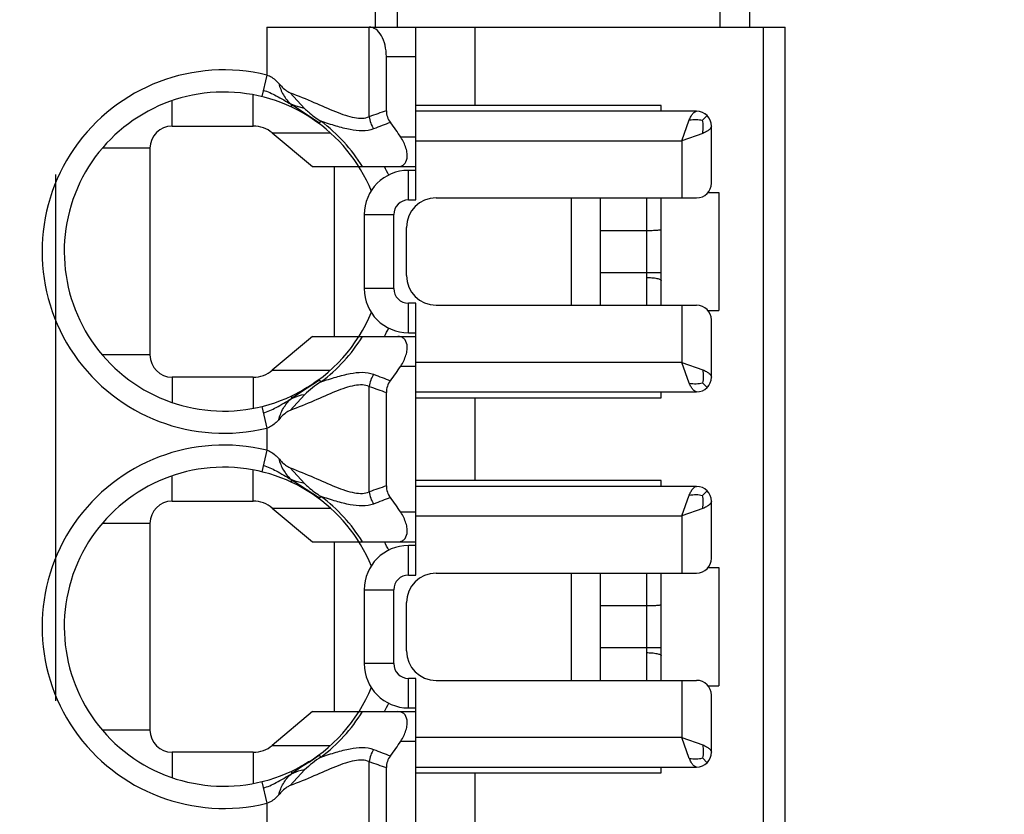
# Model space of a CAD drawing. Header units: inches. Extents: x 0 to 34, y 0 to 22.
# Tile 15 of 52: x 5.889 to 6.152, y 11.565 to 11.777. Entities that reach past the tile are written whole.
import ezdxf

# ---------------------------------------------------------------- set-up
doc = ezdxf.new("R2010")
doc.units = ezdxf.units.IN
doc.header["$LTSCALE"] = 1.87
doc.header["$MEASUREMENT"] = 0
doc.linetypes.add('CENTER', pattern=[0.6, 0.375, -0.075, 0.075, -0.075])
doc.layers.get('0').update_dxf_attribs({"linetype": 'CONTINUOUS'})
doc.layers.add('DEFAULT_1', color=7, linetype='CENTER')
doc.layers.add('DIMENSIONS', color=7, linetype='CONTINUOUS')
doc.styles.get("Standard").update_dxf_attribs({"font": 'txt', "width": 0.8})
doc.dimstyles.new('DIMSTYLE_1', dxfattribs={"dimtxt": 0.125, "dimasz": 0.18, "dimexe": 0.125, "dimexo": 0.0625, "dimgap": 0.0625, "dimtad": 0, "dimtih": 1, "dimtoh": 1, "dimzin": 0, "dimdsep": 46, "dimtxsty": 'STANDARD', "dimblk": '_FILLED', "dimblk1": '_FILLED', "dimblk2": '_FILLED', "dimcen": 0.09, "dimazin": 0, "dimtp": 0.01, "dimtm": 0.01, "dimtfac": 1, "dimtofl": 0, "dimtmove": 0, "dimatfit": 3, "dimldrblk": '_FILLED', "dimfxl": 1, "dimtolj": 1, "dimtzin": 0, "dimarcsym": 0})
doc.dimstyles.new('DIMSTYLE_2', dxfattribs={"dimtxt": 0.125, "dimasz": 0.18, "dimexe": 0.125, "dimexo": 0.0625, "dimgap": 0.03125, "dimtad": 0, "dimtih": 1, "dimtoh": 1, "dimzin": 0, "dimdsep": 46, "dimtxsty": 'STANDARD', "dimblk": '_FILLED', "dimblk1": '_FILLED', "dimblk2": '_FILLED', "dimcen": 0.09, "dimazin": 0, "dimtp": 0.01, "dimtm": 0.01, "dimtfac": 1, "dimtofl": 0, "dimtmove": 0, "dimatfit": 3, "dimldrblk": '_FILLED', "dimfxl": 1, "dimtolj": 1, "dimtzin": 0, "dimarcsym": 0})

# ---------------------------------------------------------------- blocks, each defined once
blk = doc.blocks.new('_FILLED')
at = {"color": 0, "linetype": 'BYBLOCK'}
blk.add_solid([(0, 0), (-1, 0.1736111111), (-1, -0.1736111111)], dxfattribs=at)
blk = doc.blocks.new('*D0')
at = {"layer": 'DIMENSIONS', "color": 2, "linetype": 'CONTINUOUS'}
for p, q in [((5.5749072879, 11.2587026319), (5.5749072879, 15.0738535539)), ((7.2022804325, 12.324896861), (7.2022804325, 15.0738535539)), ((5.5749072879, 14.9488535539), (5.2149072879, 14.9488535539)), ((7.2022804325, 14.9488535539), (7.5622804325, 14.9488535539))]:
    blk.add_line(p, q, dxfattribs=at)
at = {"layer": 'DIMENSIONS', "color": 2, "linetype": 'CONTINUOUS', "xscale": 0.18, "yscale": 0.18, "zscale": 0.18}
blk.add_blockref('_FILLED', (5.5749072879, 14.9488535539), dxfattribs=at)
at = {"layer": 'DIMENSIONS', "color": 2, "linetype": 'CONTINUOUS', "xscale": 0.18, "yscale": 0.18, "zscale": 0.18, "rotation": 180}
blk.add_blockref('_FILLED', (7.2022804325, 14.9488535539), dxfattribs=at)
at = {"layer": 'DIMENSIONS', "color": 2, "linetype": 'CONTINUOUS', "insert": (6.3885938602, 15.0113535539), "char_height": 0.125, "width": 1.525, "attachment_point": 2, "line_spacing_factor": 0.9}
blk.add_mtext('(41.34{\\ftxt.shx;\\W1.000000;\\H0.125000; }[1.627])', dxfattribs=at)
blk = doc.blocks.new('*D5')
at = {"layer": 'DIMENSIONS', "color": 2, "linetype": 'CONTINUOUS'}
blk.add_line((7.2368254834, 12.6988535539), (7.8897804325, 12.6988535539), dxfattribs=at)
at = {"layer": 'DIMENSIONS', "color": 2, "linetype": 'CONTINUOUS', "insert": (7.9522804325, 12.7613535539), "char_height": 0.125, "width": 1.425, "attachment_point": 1, "line_spacing_factor": 0.9}
blk.add_mtext('125.60{\\ftxt.shx;\\W1.000000;\\H0.125000; }[4.945]', dxfattribs=at)
blk = doc.blocks.new('*D17')
at = {"layer": 'DIMENSIONS', "color": 2, "linetype": 'CONTINUOUS'}
blk.add_line((6.2727419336, 11.228873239), (6.2727419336, 13.3863535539), dxfattribs=at)
at = {"layer": 'DIMENSIONS', "color": 2, "linetype": 'CONTINUOUS', "insert": (6.2102419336, 13.4488535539), "char_height": 0.125, "width": 1.125, "attachment_point": 1, "rotation": 90, "line_spacing_factor": 0.9}
blk.add_mtext('9.50{\\ftxt.shx;\\W1.000000;\\H0.125000; }[.374]', dxfattribs=at)
blk = doc.blocks.new('*D19')
at = {"layer": 'DIMENSIONS', "color": 2, "linetype": 'CONTINUOUS'}
for p, q in [((5.7097336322, 12.1252538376), (5.7097336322, 13.3863535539)), ((5.8475450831, 12.0569996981), (5.7097336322, 12.1252538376)), ((5.8475450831, 11.2949441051), (5.8475450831, 12.0569996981))]:
    blk.add_line(p, q, dxfattribs=at)
at = {"layer": 'DIMENSIONS', "color": 2, "linetype": 'CONTINUOUS', "insert": (5.6472336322, 13.4488535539), "char_height": 0.125, "width": 1.125, "attachment_point": 1, "rotation": 90, "line_spacing_factor": 0.9}
blk.add_mtext('1.30{\\ftxt.shx;\\W1.000000;\\H0.125000; }[.051]', dxfattribs=at)

msp = doc.modelspace()

# ---------------------------------------------------------------- linework, layer by layer
at = {"color": 7, "linetype": 'CONTINUOUS'}
for p, q in [((6.0837655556, 11.7746409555), (6.0837655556, 11.8173574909)), ((6.0758915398, 11.7746409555), (6.0758915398, 11.8094834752)), ((5.983962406, 11.8022000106), (5.983962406, 11.7746409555)), ((5.9898679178, 11.7746409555), (5.9898679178, 11.8022000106)), ((5.9550927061, 11.7746409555), (5.9550927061, 11.7618420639)), ((5.9550927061, 11.7746409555), (6.0932143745, 11.7746409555)), ((5.9823690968, 11.750754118), (5.9823690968, 11.7746409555)), ((5.9947891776, 11.7285779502), (5.9947891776, 11.7746409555)), ((6.0105372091, 11.7537748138), (6.0105372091, 11.7746409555)), ((6.0873088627, 11.7746409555), (6.0873088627, 11.3549559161)), ((6.0932143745, 11.3549559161), (6.0932143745, 11.7746409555)), ((5.9869151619, 11.7523442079), (5.9869151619, 11.7667669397)), ((5.9869151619, 11.7667669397), (5.9947891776, 11.7667669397)), ((5.9550927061, 11.7618420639), (5.9536921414, 11.7561050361)), ((5.9514613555, 11.7482630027), (5.9514613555, 11.7565865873)), ((5.9612754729, 11.7571519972), (5.9650981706, 11.7529516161)), ((5.9298285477, 11.7482630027), (5.9298285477, 11.7550234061)), ((5.9628451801, 11.7535376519), (5.9615264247, 11.7540554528)), ((5.9617185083, 11.7532683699), (5.9615264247, 11.7540554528)), ((5.9691390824, 11.7490508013), (5.9620150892, 11.7537105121)), ((5.9650981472, 11.7529516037), (5.9628451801, 11.7535376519)), ((6.0601435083, 11.7537748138), (5.9947891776, 11.7537748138)), ((6.0601435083, 11.7522000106), (6.0601435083, 11.7537748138)), ((6.0695923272, 11.7522000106), (5.9947891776, 11.7522000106)), ((6.0723762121, 11.7510468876), (6.0711136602, 11.7497843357)), ((6.0723762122, 11.7510468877), (6.0719848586, 11.7513896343)), ((6.0726940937, 11.7506876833), (6.0723762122, 11.7510468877)), ((5.9298285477, 11.7482630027), (5.9514613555, 11.7482630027)), ((5.9690189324, 11.7488896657), (5.969491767, 11.7495240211)), ((6.0656553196, 11.7443259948), (6.0676238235, 11.7498937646)), ((6.0735293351, 11.7330292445), (6.0735293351, 11.7482630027)), ((5.9565226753, 11.746420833), (5.9672301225, 11.737436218)), ((5.9565226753, 11.746420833), (5.9720324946, 11.746420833)), ((5.9947891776, 11.7453102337), (5.9907539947, 11.7453102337)), ((6.0712230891, 11.746294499), (6.0656553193, 11.7443259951)), ((5.9947891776, 11.7443259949), (6.0656553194, 11.7443259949)), ((6.0656553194, 11.7443259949), (6.0656553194, 11.7290922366)), ((5.9239230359, 11.7423574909), (5.9112287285, 11.7423574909)), ((5.9239230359, 11.7423574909), (5.9239230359, 11.6872393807)), ((5.9672301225, 11.737436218), (5.9947891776, 11.737436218)), ((5.9731356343, 11.6921606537), (5.9731356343, 11.737436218)), ((5.9928206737, 11.7285779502), (5.9928206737, 11.736451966)), ((5.9947891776, 11.736451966), (5.9928206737, 11.736451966)), ((6.0726041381, 11.7305464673), (6.0754978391, 11.7305464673)), ((6.0754978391, 11.7305464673), (6.0754978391, 11.6990504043)), ((5.9928206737, 11.7285779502), (5.9947891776, 11.7285779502)), ((6.0001804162, 11.7290922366), (6.0695923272, 11.7290922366)), ((6.0361277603, 11.7290922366), (6.0361277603, 11.700504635)), ((6.0440017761, 11.700504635), (6.0440017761, 11.7290922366)), ((6.0562065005, 11.7290922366), (6.0562065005, 11.700504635)), ((6.0601435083, 11.700504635), (6.0601435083, 11.7290922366)), ((5.9810096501, 11.7246409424), (5.9810096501, 11.7049559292)), ((5.9810096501, 11.7246409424), (5.9888836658, 11.7246409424)), ((5.9888836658, 11.7049559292), (5.9888836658, 11.7246409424)), ((5.9923064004, 11.7083786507), (5.9923064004, 11.7212182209)), ((6.0440017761, 11.7204283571), (6.0562065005, 11.7204283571)), ((6.0601435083, 11.7091685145), (6.0440017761, 11.7091685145)), ((5.9888836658, 11.7049559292), (5.9810096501, 11.7049559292)), ((5.9928206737, 11.6931449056), (5.9928206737, 11.7010189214)), ((5.9947891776, 11.7010189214), (5.9928206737, 11.7010189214)), ((5.9947891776, 11.6285779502), (5.9947891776, 11.7010189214)), ((6.0001804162, 11.700504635), (6.0695923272, 11.700504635)), ((6.0656553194, 11.700504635), (6.0656553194, 11.6852708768)), ((6.0726072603, 11.6990504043), (6.0754978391, 11.6990504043)), ((6.0735293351, 11.6813338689), (6.0735293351, 11.6965676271)), ((5.9928206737, 11.6931449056), (5.9947891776, 11.6931449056)), ((5.9672301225, 11.6921606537), (5.9565226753, 11.6831760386)), ((5.9672301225, 11.6921606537), (5.9947891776, 11.6921606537)), ((5.9239230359, 11.6872393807), (5.9112287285, 11.6872393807)), ((6.0656553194, 11.6852708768), (5.9947891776, 11.6852708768)), ((6.0656553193, 11.6852708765), (6.0712230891, 11.6833023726)), ((6.0676238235, 11.679703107), (6.0656553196, 11.6852708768)), ((5.9565226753, 11.6831760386), (5.9720324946, 11.6831760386)), ((5.9907539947, 11.6842866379), (5.9947891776, 11.6842866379)), ((5.9298285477, 11.6813338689), (5.9298285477, 11.6745734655)), ((5.9514613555, 11.6813338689), (5.9298285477, 11.6813338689)), ((5.9514613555, 11.6813338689), (5.9514613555, 11.6730102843)), ((5.9691390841, 11.6805460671), (5.9640585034, 11.6772390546)), ((5.969491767, 11.6800728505), (5.9690189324, 11.6807072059)), ((6.0723762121, 11.678549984), (6.0711136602, 11.6798125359)), ((5.9640585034, 11.6772390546), (5.9615260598, 11.6755420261)), ((5.9617185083, 11.6763285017), (5.9631557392, 11.677038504)), ((5.963157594, 11.6770394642), (5.9639822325, 11.6774779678)), ((5.9634796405, 11.677207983), (5.9631597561, 11.6770405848)), ((5.9643877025, 11.6777026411), (5.9638996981, 11.6774332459)), ((5.9823690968, 11.6507541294), (5.9823690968, 11.6788428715)), ((5.9869151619, 11.6523442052), (5.9869151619, 11.6772522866)), ((5.9947891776, 11.677396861), (6.0695923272, 11.677396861)), ((6.0601435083, 11.6758220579), (6.0601435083, 11.677396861)), ((6.0720170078, 11.6782321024), (6.0723762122, 11.6785499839)), ((6.0723762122, 11.6785499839), (6.0727189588, 11.6789413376)), ((5.9650981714, 11.6766452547), (5.9612754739, 11.6724448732)), ((5.9617185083, 11.6763285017), (5.9615264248, 11.6755414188)), ((5.9634129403, 11.6762626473), (5.9615264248, 11.6755414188)), ((5.9641728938, 11.6764804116), (5.9634129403, 11.6762626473)), ((5.9650981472, 11.6766452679), (5.9641728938, 11.6764804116)), ((5.9947891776, 11.6758220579), (6.0601435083, 11.6758220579)), ((6.0105372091, 11.6537748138), (6.0105372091, 11.6758220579)), ((5.9536921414, 11.6734918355), (5.9550927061, 11.6677548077)), ((5.9550927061, 11.6677548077), (5.9550927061, 11.6618420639)), ((5.9550927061, 11.6618420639), (5.9536921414, 11.6561050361)), ((5.9514613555, 11.6482630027), (5.9514613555, 11.6565865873)), ((5.9612754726, 11.6571519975), (5.9650981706, 11.6529516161)), ((5.9298285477, 11.6482630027), (5.9298285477, 11.6550234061)), ((5.9628451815, 11.6535376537), (5.9615264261, 11.6540554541)), ((5.9617185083, 11.6532683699), (5.9615264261, 11.6540554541)), ((5.9691390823, 11.6490508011), (5.9620150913, 11.653710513)), ((5.9650981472, 11.6529516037), (5.9628451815, 11.6535376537)), ((6.0601435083, 11.6537748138), (5.9947891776, 11.6537748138)), ((6.0601435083, 11.6522000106), (6.0601435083, 11.6537748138)), ((6.0695923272, 11.6522000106), (5.9947891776, 11.6522000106)), ((6.0723762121, 11.6510468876), (6.0711136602, 11.6497843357)), ((6.0723762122, 11.6510468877), (6.0719848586, 11.6513896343)), ((6.0726940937, 11.6506876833), (6.0723762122, 11.6510468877)), ((5.9298285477, 11.6482630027), (5.9514613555, 11.6482630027)), ((5.9690189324, 11.6488896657), (5.969491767, 11.6495240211)), ((6.0656553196, 11.6443259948), (6.0676238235, 11.6498937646)), ((6.0735293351, 11.6330292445), (6.0735293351, 11.6482630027)), ((5.9565226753, 11.646420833), (5.9672301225, 11.637436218)), ((5.9565226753, 11.646420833), (5.9720324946, 11.646420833)), ((6.0712230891, 11.646294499), (6.0656553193, 11.6443259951)), ((5.9947891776, 11.6453102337), (5.9907539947, 11.6453102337)), ((5.9947891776, 11.6443259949), (6.0656553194, 11.6443259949)), ((6.0656553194, 11.6443259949), (6.0656553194, 11.6290922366)), ((5.9239230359, 11.6423574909), (5.9112287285, 11.6423574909)), ((5.9239230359, 11.6423574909), (5.9239230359, 11.5872393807)), ((5.9672301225, 11.637436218), (5.9947891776, 11.637436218)), ((5.9731356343, 11.5921606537), (5.9731356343, 11.637436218)), ((5.9928206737, 11.6285779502), (5.9928206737, 11.636451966)), ((5.9947891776, 11.636451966), (5.9928206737, 11.636451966)), ((6.0726041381, 11.6305464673), (6.0754978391, 11.6305464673)), ((6.0754978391, 11.6305464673), (6.0754978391, 11.5990504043)), ((5.9928206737, 11.6285779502), (5.9947891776, 11.6285779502)), ((6.0001804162, 11.6290922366), (6.0695923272, 11.6290922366)), ((6.0361277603, 11.6290922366), (6.0361277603, 11.600504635)), ((6.0440017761, 11.600504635), (6.0440017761, 11.6290922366)), ((6.0562065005, 11.6290922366), (6.0562065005, 11.600504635)), ((6.0601435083, 11.600504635), (6.0601435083, 11.6290922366)), ((5.9810096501, 11.6246409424), (5.9810096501, 11.6049559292)), ((5.9810096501, 11.6246409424), (5.9888836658, 11.6246409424)), ((5.9888836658, 11.6049559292), (5.9888836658, 11.6246409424)), ((5.9923064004, 11.6083786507), (5.9923064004, 11.6212182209)), ((6.0440017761, 11.6204283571), (6.0562065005, 11.6204283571)), ((6.0601435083, 11.6091685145), (6.0440017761, 11.6091685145)), ((5.9888836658, 11.6049559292), (5.9810096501, 11.6049559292)), ((5.9928206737, 11.5931449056), (5.9928206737, 11.6010189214)), ((5.9947891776, 11.6010189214), (5.9928206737, 11.6010189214)), ((5.9947891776, 11.5285779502), (5.9947891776, 11.6010189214)), ((6.0001804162, 11.600504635), (6.0695923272, 11.600504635)), ((6.0656553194, 11.600504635), (6.0656553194, 11.5852708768)), ((6.0726072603, 11.5990504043), (6.0754978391, 11.5990504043)), ((6.0735293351, 11.5813338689), (6.0735293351, 11.5965676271)), ((5.9928206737, 11.5931449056), (5.9947891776, 11.5931449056)), ((5.9672301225, 11.5921606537), (5.9565226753, 11.5831760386)), ((5.9672301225, 11.5921606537), (5.9947891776, 11.5921606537)), ((5.9239230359, 11.5872393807), (5.9112287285, 11.5872393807)), ((6.0656553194, 11.5852708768), (5.9947891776, 11.5852708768)), ((6.0656553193, 11.5852708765), (6.0712230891, 11.5833023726)), ((6.0676238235, 11.579703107), (6.0656553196, 11.5852708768)), ((5.9565226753, 11.5831760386), (5.9720324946, 11.5831760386)), ((5.9907539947, 11.5842866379), (5.9947891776, 11.5842866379)), ((5.9298285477, 11.5813338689), (5.9298285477, 11.5745734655)), ((5.9514613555, 11.5813338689), (5.9298285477, 11.5813338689)), ((5.9514613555, 11.5813338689), (5.9514613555, 11.5730102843)), ((5.9691390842, 11.580546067), (5.9666683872, 11.5788880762)), ((5.969491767, 11.5800728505), (5.9690189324, 11.5807072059)), ((5.9640584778, 11.5772390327), (5.9615260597, 11.575542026)), ((5.963157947, 11.577039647), (5.9639822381, 11.5774779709)), ((5.9634800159, 11.5772081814), (5.9631600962, 11.5770407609)), ((5.9663196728, 11.5786668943), (5.9640584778, 11.5772390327)), ((5.9823690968, 11.5507541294), (5.9823690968, 11.5788428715)), ((5.9869151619, 11.5523442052), (5.9869151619, 11.5772522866)), ((5.9947891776, 11.577396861), (6.0695923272, 11.577396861)), ((6.0601435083, 11.5758220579), (6.0601435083, 11.577396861)), ((6.0723762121, 11.578549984), (6.0711136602, 11.5798125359)), ((6.0720170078, 11.5782321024), (6.0723762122, 11.5785499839)), ((6.0723762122, 11.5785499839), (6.0727189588, 11.5789413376)), ((5.9650981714, 11.5766452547), (5.9612754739, 11.5724448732)), ((5.9617185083, 11.5763285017), (5.9615264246, 11.575541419)), ((5.9634132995, 11.5762627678), (5.9615264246, 11.575541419)), ((5.9617185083, 11.5763285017), (5.9631560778, 11.5770386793)), ((5.9641728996, 11.5764804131), (5.9634132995, 11.5762627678)), ((5.9650981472, 11.5766452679), (5.9641728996, 11.5764804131)), ((5.9947891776, 11.5758220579), (6.0601435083, 11.5758220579)), ((6.0105372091, 11.5537748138), (6.0105372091, 11.5758220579)), ((5.9536921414, 11.5734918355), (5.9550927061, 11.5677548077)), ((5.9550927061, 11.5677548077), (5.9550927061, 11.5618420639))]:
    msp.add_line(p, q, dxfattribs=at)
for points in [[(5.9690189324, 11.6807072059), (5.9684933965, 11.6803217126), (5.9679877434, 11.6799623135), (5.9674993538, 11.6796255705), (5.9670304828, 11.6793116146)], [(5.965795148, 11.6785264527), (5.965387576, 11.678280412), (5.964900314, 11.6779944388), (5.9643877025, 11.6777026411)], [(5.9670304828, 11.6793116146), (5.9665829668, 11.6790202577), (5.9661652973, 11.6787554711), (5.965795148, 11.6785264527)], [(5.9662358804, 11.578799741), (5.9661654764, 11.5787555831), (5.9657953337, 11.5785265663), (5.9653878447, 11.5782805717), (5.9649006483, 11.5779946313), (5.9643880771, 11.5777028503), (5.9639000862, 11.5774334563)]]:
    msp.add_lwpolyline(points, dxfattribs=at)
for centre, radius, start, end in [((5.9436080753, 11.7147984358), 0.0484251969, 76.2808829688, 283.7191170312), ((5.9436080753, 11.7147984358), 0.042519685, 22.2750315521, 295.2095787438), ((5.9852191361, 11.7871861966), 0.0407314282, 234.4304728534, 235.2718003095), ((6.102634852, 11.4141137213), 0.3574781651, 108.887506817, 109.6594134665), ((6.0695923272, 11.7482630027), 0.0039370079, 0, 90), ((5.9298285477, 11.7423574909), 0.0059055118, 90, 180), ((5.9514613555, 11.740388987), 0.0078740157, 50, 90), ((5.9436080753, 11.7147984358), 0.0433108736, 31.5122778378, 53.2999595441), ((6.0883962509, 11.4786795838), 0.2885628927, 110.3626319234, 111.310206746), ((5.9436080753, 11.7147984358), 0.0561578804, 32.9100524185, 37.7894873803), ((5.9436080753, 11.7147984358), 0.0484251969, 24.8714898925, 27.870803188), ((5.9928206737, 11.7246409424), 0.0118110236, 90, 180), ((6.0695923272, 11.7330292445), 0.0039370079, 270, 360), ((5.9928206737, 11.7246409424), 0.0039370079, 90, 180), ((6.0001804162, 11.7212182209), 0.0078740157, 90, 180), ((6.0001804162, 11.7083786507), 0.0078740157, 180, 270), ((5.9928206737, 11.7049559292), 0.0118110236, 180, 270), ((5.9928206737, 11.7049559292), 0.0039370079, 180, 270), ((6.0695923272, 11.6965676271), 0.0039370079, 0, 90), ((5.9436080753, 11.7147984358), 0.042519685, 298.6312070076, 337.7249657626), ((5.9436080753, 11.7147984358), 0.0484251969, 332.129196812, 335.1284962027), ((5.9436080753, 11.7147984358), 0.0433108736, 306.7000404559, 328.4877221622), ((5.9298285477, 11.6872393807), 0.0059055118, 180, 270), ((5.9514613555, 11.6892078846), 0.0078740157, 270, 310), ((5.9436080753, 11.7147984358), 0.0561578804, 322.2105143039, 327.0899475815), ((5.9841171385, 11.6567960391), 0.0274901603, 122.1421446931, 133.7763160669), ((6.08852667, 11.9512677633), 0.2889371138, 248.691072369, 249.6372848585), ((6.0695923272, 11.6813338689), 0.0039370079, 270, 360), ((6.1027830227, 12.015915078), 0.357935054, 250.3415219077, 251.1124489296), ((5.9436080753, 11.6147984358), 0.0484251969, 76.2808829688, 283.7191170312), ((5.9436080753, 11.6147984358), 0.042519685, 22.2750315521, 295.2095787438), ((5.9852242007, 11.6871934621), 0.0407402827, 234.4306233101, 235.2717690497), ((6.1027816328, 11.3136879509), 0.3579285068, 108.8876757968, 109.6586099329), ((6.0695923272, 11.6482630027), 0.0039370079, 0, 90), ((5.9298285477, 11.6423574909), 0.0059055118, 90, 180), ((5.9514613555, 11.640388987), 0.0078740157, 50, 90), ((5.9436080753, 11.6147984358), 0.0433108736, 31.5122778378, 53.2999595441), ((6.0885268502, 11.3783304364), 0.2889356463, 110.3628209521, 111.3091594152), ((5.9436080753, 11.6147984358), 0.0561578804, 32.9100524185, 37.7894856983), ((5.9928206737, 11.6246409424), 0.0118110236, 90, 180), ((5.9436080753, 11.6147984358), 0.0484251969, 24.8714898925, 27.870803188), ((6.0695923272, 11.6330292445), 0.0039370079, 270, 360), ((5.9928206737, 11.6246409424), 0.0039370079, 90, 180), ((6.0001804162, 11.6212182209), 0.0078740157, 90, 180), ((6.0001804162, 11.6083786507), 0.0078740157, 180, 270), ((5.9928206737, 11.6049559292), 0.0118110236, 180, 270), ((5.9928206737, 11.6049559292), 0.0039370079, 180, 270), ((5.9436080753, 11.6147984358), 0.042519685, 298.63121568, 337.7249657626), ((6.0695923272, 11.5965676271), 0.0039370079, 0, 90), ((5.9436080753, 11.6147984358), 0.0484251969, 332.129196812, 335.1284962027), ((5.9436080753, 11.6147984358), 0.0433108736, 306.7000404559, 328.4877221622), ((5.9298285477, 11.5872393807), 0.0059055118, 180, 270), ((5.9514613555, 11.5892078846), 0.0078740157, 270, 310), ((5.9436080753, 11.6147984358), 0.0561578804, 322.2105143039, 327.0899475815), ((5.9841171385, 11.5567960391), 0.0274901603, 122.142144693, 133.7763160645), ((6.0885266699, 11.8512677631), 0.2889371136, 248.6910723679, 249.6372848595), ((6.0695923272, 11.5813338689), 0.0039370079, 270, 360), ((5.8879538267, 11.7026036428), 0.1466339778, 302.3053789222, 302.4667329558), ((6.1027830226, 11.9159150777), 0.3579350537, 250.3415219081, 251.1124489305)]:
    msp.add_arc(centre, radius, start, end, dxfattribs=at)
msp.add_ellipse((5.9823690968, 11.7667669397), major_axis=(0, 0.0078740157), ratio=0.5773502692, start_param=-1.5707963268, end_param=0, dxfattribs=at)
for points, knots in [([(5.9550926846, 11.7618419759), (5.9560213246, 11.7616152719), (5.9571167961, 11.7607759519), (5.9580007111, 11.7598484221), (5.9582318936, 11.7596043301)], [0, 0, 0, 0, 0.7398093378, 1, 1, 1, 1]), ([(5.9582319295, 11.7596043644), (5.9585368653, 11.7585537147), (5.9593177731, 11.7564959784), (5.9607249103, 11.7547797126), (5.9615264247, 11.7540554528)], [0, 0, 0, 0, 0.5031595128, 1, 1, 1, 1]), ([(5.9582319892, 11.7596044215), (5.9584644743, 11.7593589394), (5.9593503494, 11.7584101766), (5.960369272, 11.7574942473), (5.9612754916, 11.7571520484)], [0, 0, 0, 0, 0.2587275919, 1, 1, 1, 1]), ([(5.9541025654, 11.757786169), (5.9553133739, 11.757480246), (5.9578424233, 11.7562557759), (5.9602157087, 11.7548372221), (5.9615264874, 11.7540558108)], [0, 0, 0, 0, 0.4500582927, 1, 1, 1, 1]), ([(5.9612754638, 11.7571519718), (5.9634161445, 11.7563435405), (5.9674579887, 11.7546693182), (5.9722965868, 11.7525021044), (5.9758868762, 11.7511336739), (5.9782728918, 11.750465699), (5.9804469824, 11.7502407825), (5.9817941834, 11.750510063), (5.9823690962, 11.7507541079)], [0, 0, 0, 0, 0.3063465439, 0.5854677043, 0.709688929, 0.8204487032, 0.9163841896, 1, 1, 1, 1]), ([(5.9650982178, 11.7529516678), (5.9654365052, 11.7526279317), (5.9668098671, 11.751374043), (5.9683149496, 11.7502657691), (5.969491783, 11.7495240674)], [0, 0, 0, 0, 0.2518339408, 1, 1, 1, 1]), ([(5.9869151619, 11.7523437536), (5.9869151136, 11.7517839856), (5.9870976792, 11.7506556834), (5.9876448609, 11.7496522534), (5.98798782, 11.7492098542)], [0, 0, 0, 0, 0.5000008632, 1, 1, 1, 1]), ([(6.0676238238, 11.7498937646), (6.06777378, 11.7502268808), (6.0680626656, 11.7508196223), (6.0685420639, 11.751560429), (6.0690286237, 11.752057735), (6.0694207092, 11.7522000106), (6.0695923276, 11.7522000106)], [0, 0, 0, 0, 0.3473884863, 0.6258349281, 0.8368021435, 1, 1, 1, 1]), ([(5.9835275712, 11.7475123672), (5.9815925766, 11.7467569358), (5.9779969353, 11.7470277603), (5.9734218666, 11.7482455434), (5.9708365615, 11.7490809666), (5.9694917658, 11.7495240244)], [0, 0, 0, 0, 0.434277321, 0.7039836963, 1, 1, 1, 1]), ([(6.0676238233, 11.7498937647), (6.0682455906, 11.7499674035), (6.069415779, 11.7501222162), (6.0705873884, 11.7499268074), (6.0711136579, 11.7497843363)], [0, 0, 0, 0, 0.5345332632, 1, 1, 1, 1]), ([(6.0712230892, 11.7462944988), (6.0712967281, 11.7469162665), (6.0714515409, 11.7480864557), (6.0712561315, 11.7492580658), (6.0711136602, 11.7497843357)], [0, 0, 0, 0, 0.5345332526, 1, 1, 1, 1]), ([(6.0735293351, 11.748263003), (6.0735293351, 11.7480913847), (6.0733870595, 11.7476992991), (6.0728897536, 11.7472127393), (6.0721489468, 11.7467333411), (6.0715562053, 11.7464444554), (6.0712230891, 11.7462944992)], [0, 0, 0, 0, 0.1631978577, 0.374165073, 0.6526115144, 1, 1, 1, 1]), ([(5.9899902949, 11.737436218), (5.9902751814, 11.737436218), (5.9908418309, 11.7375106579), (5.9919256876, 11.7381042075), (5.9924991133, 11.7394684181), (5.9924821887, 11.7410209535), (5.9920604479, 11.7429827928), (5.9913397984, 11.7444050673), (5.9907539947, 11.7453102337)], [0, 0, 0, 0, 0.0892470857, 0.1757015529, 0.3759841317, 0.5088999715, 0.662233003, 1, 1, 1, 1]), ([(6.0562065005, 11.7204283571), (6.0567093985, 11.7204283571), (6.0574394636, 11.7204387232), (6.0583680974, 11.7204762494), (6.0589568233, 11.7205120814), (6.0594409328, 11.7205552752), (6.0597988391, 11.7206011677), (6.0600178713, 11.7206476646), (6.0601167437, 11.7206856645), (6.0601435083, 11.7207122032), (6.0601435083, 11.7207234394)], [0, 0, 0, 0, 0.3798005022, 0.5513273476, 0.7017776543, 0.8254159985, 0.9177236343, 0.9756461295, 0.9915141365, 1, 1, 1, 1]), ([(6.0562065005, 11.7078899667), (6.0566899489, 11.7078899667), (6.057410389, 11.7078637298), (6.0583382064, 11.7077649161), (6.0589552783, 11.7076638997), (6.0594613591, 11.7075394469), (6.0598306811, 11.707398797), (6.0600668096, 11.7072565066), (6.0601435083, 11.7071212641), (6.0601435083, 11.7070666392)], [0, 0, 0, 0, 0.3499732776, 0.5210837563, 0.6752070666, 0.802338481, 0.897678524, 0.9604564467, 1, 1, 1, 1]), ([(5.9907539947, 11.6842866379), (5.9913398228, 11.6851918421), (5.9920604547, 11.6866141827), (5.992482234, 11.6885760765), (5.9924990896, 11.6901286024), (5.9919256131, 11.6914927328), (5.9908417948, 11.692086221), (5.9902751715, 11.6921606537), (5.9899902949, 11.6921606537)], [0, 0, 0, 0, 0.3377807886, 0.4911164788, 0.6240342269, 0.8243065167, 0.9107560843, 1, 1, 1, 1]), ([(5.9694917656, 11.6800728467), (5.9708366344, 11.6805159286), (5.9734220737, 11.6813513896), (5.9779973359, 11.6825692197), (5.9815931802, 11.6828398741), (5.983528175, 11.6820842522)], [0, 0, 0, 0, 0.2960195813, 0.5657269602, 1, 1, 1, 1]), ([(6.0712230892, 11.6833023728), (6.071296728, 11.6826806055), (6.0714515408, 11.6815104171), (6.0712561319, 11.6803388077), (6.0711136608, 11.6798125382)], [0, 0, 0, 0, 0.5345332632, 1, 1, 1, 1]), ([(6.0712230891, 11.6833023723), (6.0715562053, 11.6831524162), (6.0721489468, 11.6828635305), (6.0728897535, 11.6823841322), (6.0733870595, 11.6818975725), (6.0735293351, 11.6815054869), (6.0735293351, 11.6813338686)], [0, 0, 0, 0, 0.3473884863, 0.6258349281, 0.8368021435, 1, 1, 1, 1]), ([(5.987987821, 11.6803870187), (5.9876448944, 11.6799445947), (5.9870976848, 11.6789412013), (5.9869150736, 11.6778128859), (5.9869151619, 11.6772531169)], [0, 0, 0, 0, 0.4999985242, 1, 1, 1, 1]), ([(6.0676238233, 11.679703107), (6.068245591, 11.6796294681), (6.0694157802, 11.6794746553), (6.0705873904, 11.6796700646), (6.0711136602, 11.6798125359)], [0, 0, 0, 0, 0.5345332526, 1, 1, 1, 1]), ([(6.0695923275, 11.677396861), (6.0694207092, 11.677396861), (6.0690286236, 11.6775391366), (6.0685420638, 11.6780364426), (6.0680626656, 11.6787772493), (6.0677737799, 11.6793699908), (6.0676238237, 11.679703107)], [0, 0, 0, 0, 0.1631978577, 0.374165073, 0.6526115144, 1, 1, 1, 1]), ([(5.9823690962, 11.6788427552), (5.9817941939, 11.6790867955), (5.9804470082, 11.6793560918), (5.9782729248, 11.6791311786), (5.9758869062, 11.6784632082), (5.9722966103, 11.6770947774), (5.9674580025, 11.6749275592), (5.9634161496, 11.6732533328), (5.9612754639, 11.6724448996)], [0, 0, 0, 0, 0.0836142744, 0.1795498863, 0.2903096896, 0.4145310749, 0.6936527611, 1, 1, 1, 1]), ([(5.9541025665, 11.6718106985), (5.955313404, 11.6721166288), (5.957842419, 11.6733411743), (5.9602157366, 11.6747596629), (5.9615264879, 11.6755410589)], [0, 0, 0, 0, 0.4500693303, 1, 1, 1, 1]), ([(5.9582319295, 11.6699925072), (5.9585369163, 11.6710431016), (5.9593190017, 11.6731002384), (5.96072527, 11.6748168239), (5.9615264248, 11.6755414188)], [0, 0, 0, 0, 0.503160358, 1, 1, 1, 1]), ([(5.9612754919, 11.6724448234), (5.9609778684, 11.6723324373), (5.9598068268, 11.6717123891), (5.9589151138, 11.6707137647), (5.958231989, 11.6699924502)], [0, 0, 0, 0, 0.2425570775, 1, 1, 1, 1]), ([(5.9582318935, 11.6699925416), (5.9580007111, 11.6697484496), (5.957116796, 11.6688209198), (5.9560213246, 11.6679815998), (5.9550926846, 11.6677548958)], [0, 0, 0, 0, 0.2601906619, 1, 1, 1, 1]), ([(5.9550926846, 11.6618419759), (5.9560213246, 11.6616152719), (5.9571167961, 11.6607759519), (5.9580007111, 11.6598484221), (5.9582318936, 11.6596043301)], [0, 0, 0, 0, 0.7398093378, 1, 1, 1, 1]), ([(5.9582319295, 11.6596043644), (5.9585368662, 11.6585537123), (5.95931773, 11.6564959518), (5.9607249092, 11.654779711), (5.9615264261, 11.6540554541)], [0, 0, 0, 0, 0.5031601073, 1, 1, 1, 1]), ([(5.9582319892, 11.6596044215), (5.9584644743, 11.6593589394), (5.9593503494, 11.6584101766), (5.960369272, 11.6574942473), (5.9612754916, 11.6571520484)], [0, 0, 0, 0, 0.2587275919, 1, 1, 1, 1]), ([(5.9541025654, 11.6577861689), (5.9553133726, 11.6574802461), (5.9578424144, 11.6562557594), (5.9602157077, 11.6548372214), (5.9615264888, 11.6540558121)], [0, 0, 0, 0, 0.4500578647, 1, 1, 1, 1]), ([(5.9612754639, 11.657151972), (5.9634161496, 11.6563435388), (5.9674580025, 11.6546693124), (5.9722966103, 11.6525020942), (5.9758869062, 11.6511336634), (5.9782729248, 11.650465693), (5.9804470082, 11.6502407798), (5.9817941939, 11.6505100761), (5.9823690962, 11.6507541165)], [0, 0, 0, 0, 0.306347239, 0.5854689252, 0.7096903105, 0.8204501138, 0.9163857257, 1, 1, 1, 1]), ([(5.9650982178, 11.6529516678), (5.9654365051, 11.6526279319), (5.9668098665, 11.6513740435), (5.9683149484, 11.65026577), (5.9694917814, 11.6495240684)], [0, 0, 0, 0, 0.2518339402, 1, 1, 1, 1]), ([(5.9869151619, 11.6523437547), (5.986915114, 11.6517839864), (5.987097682, 11.6506556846), (5.9876448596, 11.6496522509), (5.987987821, 11.6492098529)], [0, 0, 0, 0, 0.5000008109, 1, 1, 1, 1]), ([(6.0676238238, 11.6498937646), (6.06777378, 11.6502268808), (6.0680626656, 11.6508196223), (6.0685420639, 11.651560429), (6.0690286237, 11.652057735), (6.0694207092, 11.6522000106), (6.0695923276, 11.6522000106)], [0, 0, 0, 0, 0.3473884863, 0.6258349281, 0.8368021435, 1, 1, 1, 1]), ([(5.9835276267, 11.6475124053), (5.9815926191, 11.6467569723), (5.9779969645, 11.647027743), (5.9734218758, 11.6482455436), (5.9708365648, 11.649080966), (5.9694917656, 11.6495240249)], [0, 0, 0, 0, 0.434278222, 0.7039841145, 1, 1, 1, 1]), ([(6.0676238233, 11.6498937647), (6.0682455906, 11.6499674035), (6.069415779, 11.6501222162), (6.0705873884, 11.6499268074), (6.0711136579, 11.6497843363)], [0, 0, 0, 0, 0.5345332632, 1, 1, 1, 1]), ([(6.0712230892, 11.6462944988), (6.0712967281, 11.6469162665), (6.0714515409, 11.6480864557), (6.0712561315, 11.6492580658), (6.0711136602, 11.6497843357)], [0, 0, 0, 0, 0.5345332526, 1, 1, 1, 1]), ([(6.0735293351, 11.648263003), (6.0735293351, 11.6480913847), (6.0733870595, 11.6476992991), (6.0728897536, 11.6472127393), (6.0721489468, 11.6467333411), (6.0715562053, 11.6464444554), (6.0712230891, 11.6462944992)], [0, 0, 0, 0, 0.1631978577, 0.374165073, 0.6526115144, 1, 1, 1, 1]), ([(5.9899902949, 11.637436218), (5.9902751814, 11.637436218), (5.9908418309, 11.6375106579), (5.9919256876, 11.6381042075), (5.9924991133, 11.6394684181), (5.9924821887, 11.6410209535), (5.9920604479, 11.6429827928), (5.9913397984, 11.6444050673), (5.9907539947, 11.6453102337)], [0, 0, 0, 0, 0.0892470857, 0.1757015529, 0.3759841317, 0.5088999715, 0.662233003, 1, 1, 1, 1]), ([(6.0562065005, 11.6204283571), (6.0567093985, 11.6204283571), (6.0574394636, 11.6204387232), (6.0583680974, 11.6204762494), (6.0589568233, 11.6205120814), (6.0594409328, 11.6205552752), (6.0597988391, 11.6206011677), (6.0600178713, 11.6206476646), (6.0601167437, 11.6206856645), (6.0601435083, 11.6207122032), (6.0601435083, 11.6207234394)], [0, 0, 0, 0, 0.3798005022, 0.5513273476, 0.7017776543, 0.8254159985, 0.9177236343, 0.9756461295, 0.9915141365, 1, 1, 1, 1]), ([(6.0562065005, 11.6078899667), (6.0566899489, 11.6078899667), (6.057410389, 11.6078637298), (6.0583382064, 11.6077649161), (6.0589552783, 11.6076638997), (6.0594613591, 11.6075394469), (6.0598306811, 11.607398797), (6.0600668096, 11.6072565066), (6.0601435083, 11.6071212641), (6.0601435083, 11.6070666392)], [0, 0, 0, 0, 0.3499732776, 0.5210837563, 0.6752070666, 0.802338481, 0.897678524, 0.9604564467, 1, 1, 1, 1]), ([(5.9907539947, 11.5842866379), (5.9913398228, 11.5851918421), (5.9920604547, 11.5866141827), (5.992482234, 11.5885760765), (5.9924990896, 11.5901286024), (5.9919256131, 11.5914927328), (5.9908417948, 11.592086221), (5.9902751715, 11.5921606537), (5.9899902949, 11.5921606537)], [0, 0, 0, 0, 0.3377807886, 0.4911164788, 0.6240342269, 0.8243065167, 0.9107560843, 1, 1, 1, 1]), ([(5.9694917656, 11.5800728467), (5.9708366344, 11.5805159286), (5.9734220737, 11.5813513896), (5.9779973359, 11.5825692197), (5.9815931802, 11.5828398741), (5.983528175, 11.5820842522)], [0, 0, 0, 0, 0.2960195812, 0.5657269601, 1, 1, 1, 1]), ([(6.0712230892, 11.5833023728), (6.071296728, 11.5826806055), (6.0714515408, 11.5815104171), (6.0712561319, 11.5803388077), (6.0711136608, 11.5798125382)], [0, 0, 0, 0, 0.5345332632, 1, 1, 1, 1]), ([(6.0712230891, 11.5833023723), (6.0715562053, 11.5831524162), (6.0721489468, 11.5828635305), (6.0728897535, 11.5823841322), (6.0733870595, 11.5818975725), (6.0735293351, 11.5815054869), (6.0735293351, 11.5813338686)], [0, 0, 0, 0, 0.3473884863, 0.6258349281, 0.8368021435, 1, 1, 1, 1]), ([(5.987987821, 11.5803870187), (5.9876448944, 11.5799445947), (5.9870976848, 11.5789412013), (5.9869150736, 11.5778128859), (5.9869151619, 11.5772531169)], [0, 0, 0, 0, 0.4999985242, 1, 1, 1, 1]), ([(5.9823690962, 11.5788427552), (5.9817941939, 11.5790867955), (5.9804470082, 11.5793560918), (5.9782729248, 11.5791311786), (5.9758869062, 11.5784632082), (5.9722966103, 11.5770947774), (5.9674580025, 11.5749275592), (5.9634161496, 11.5732533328), (5.9612754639, 11.5724448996)], [0, 0, 0, 0, 0.0836142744, 0.1795498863, 0.2903096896, 0.4145310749, 0.6936527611, 1, 1, 1, 1]), ([(6.0676238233, 11.579703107), (6.068245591, 11.5796294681), (6.0694157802, 11.5794746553), (6.0705873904, 11.5796700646), (6.0711136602, 11.5798125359)], [0, 0, 0, 0, 0.5345332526, 1, 1, 1, 1]), ([(6.0695923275, 11.577396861), (6.0694207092, 11.577396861), (6.0690286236, 11.5775391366), (6.0685420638, 11.5780364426), (6.0680626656, 11.5787772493), (6.0677737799, 11.5793699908), (6.0676238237, 11.579703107)], [0, 0, 0, 0, 0.1631978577, 0.374165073, 0.6526115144, 1, 1, 1, 1]), ([(5.9541025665, 11.5718106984), (5.9553134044, 11.5721166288), (5.9578424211, 11.5733411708), (5.9602157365, 11.5747596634), (5.9615264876, 11.575541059)], [0, 0, 0, 0, 0.4500694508, 1, 1, 1, 1]), ([(5.9582319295, 11.5699925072), (5.958536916, 11.571043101), (5.9593190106, 11.5731002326), (5.9607252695, 11.5748168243), (5.9615264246, 11.575541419)], [0, 0, 0, 0, 0.503160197, 1, 1, 1, 1]), ([(5.9612754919, 11.5724448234), (5.9609778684, 11.5723324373), (5.9598068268, 11.5717123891), (5.9589151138, 11.5707137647), (5.958231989, 11.5699924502)], [0, 0, 0, 0, 0.2425570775, 1, 1, 1, 1]), ([(5.9582318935, 11.5699925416), (5.9580007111, 11.5697484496), (5.957116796, 11.5688209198), (5.9560213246, 11.5679815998), (5.9550926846, 11.5677548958)], [0, 0, 0, 0, 0.2601906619, 1, 1, 1, 1])]:
    msp.add_open_spline(points, degree=3, knots=knots, dxfattribs=at)
for points in [[(5.9823690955, 11.7507541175), (5.982471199, 11.7496111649), (5.9828821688, 11.7484611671), (5.9835276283, 11.7475124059)], [(5.9835277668, 11.6820845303), (5.9828822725, 11.6811357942), (5.982471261, 11.6799858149), (5.9823691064, 11.6788428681)], [(5.9823690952, 11.6507541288), (5.9824712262, 11.6496111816), (5.9828822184, 11.648461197), (5.9835276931, 11.6475124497)], [(5.9835277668, 11.5820845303), (5.9828822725, 11.5811357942), (5.982471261, 11.5799858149), (5.9823691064, 11.5788428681)]]:
    msp.add_open_spline(points, degree=3, dxfattribs=at)
at = {"layer": 'DEFAULT_1', "color": 7, "linetype": 'CENTER'}
msp.add_line((5.8987261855, 12.5768063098), (5.8987261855, 7.8842367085), dxfattribs=at)

# ---------------------------------------------------------------- dimensions: what is measured, and where the dimension line sits
at = {"layer": 'DIMENSIONS', "color": 2, "linetype": 'CONTINUOUS'}
dim = msp.add_linear_dim(base=(7.2022804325, 14.9488535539), p1=(5.5749072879, 11.1962026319), p2=(7.2022804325, 12.262396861), text='(<>)', dimstyle='DIMSTYLE_1', dxfattribs=at)
dim.commit()
dim.dimension.update_dxf_attribs({"geometry": '*D0', "text_midpoint": (6.3885938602, 14.9488535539), "dimtype": 160})
for feature_location, offset, dtype, origin, picture, middle in [((5.8475450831, 11.2949441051), (-0.13781145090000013, 2.0914094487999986), 1, (5.8987261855, 11.0244441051), '*D19', (5.7097336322, 14.0113535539)), ((6.2727419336, 11.228873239), (0, 2.157480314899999), 1, (5.8987261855, 11.166373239), '*D17', (6.2727419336, 14.0113535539)), ((7.2368254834, 12.6988535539), (0.6529549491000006, 0), 0, (5.6057261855, 7.7539716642), '*D5', (8.6647804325, 12.6988535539))]:
    dim = msp.add_ordinate_dim(feature_location=feature_location, offset=offset, dtype=dtype, origin=origin, dimstyle='DIMSTYLE_2', dxfattribs=at)
    dim.commit()
    dim.dimension.update_dxf_attribs({"geometry": picture, "text_midpoint": middle})

doc.saveas('drawing.dxf')
